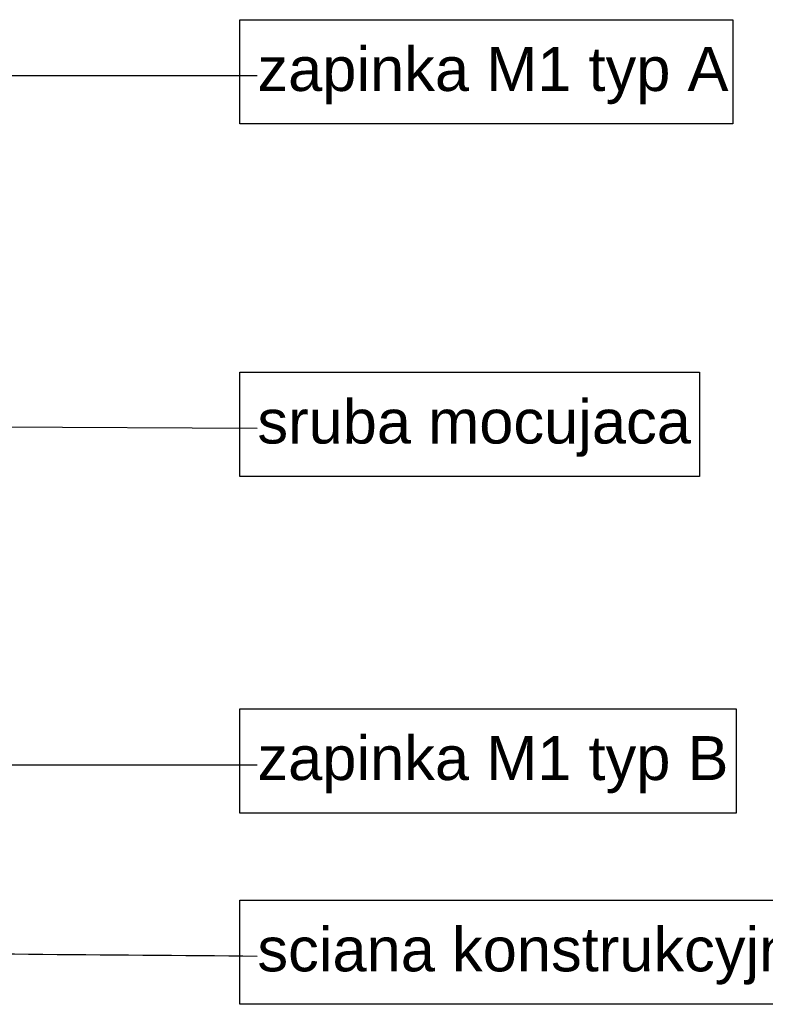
# Model space of a CAD drawing. Header units: millimetres. Extents: x -7814 to 55813, y 465 to 25965.
# Tile 73 of 112: x 52614 to 53123, y 8429 to 9101. Entities that reach past the tile are written whole.
import ezdxf

# ---------------------------------------------------------------- set-up
doc = ezdxf.new("R2010")
doc.units = ezdxf.units.MM
doc.layers.add('Annotation - Label5', color=161, linetype='Continuous', lineweight=25)
doc.styles.add('GENERATED_STYLE_1', font='arial.ttf')
doc.styles.get("Standard").update_dxf_attribs({"font": 'arial.ttf'})
doc.dimstyles.new('GENERATED_STYLE__19', dxfattribs={"dimtxt": 0.18, "dimasz": 91.2, "dimexe": 0.18, "dimexo": 0.0625, "dimgap": 0.09, "dimtad": 0, "dimtih": 1, "dimtoh": 1, "dimdec": 4, "dimzin": 0, "dimdsep": 46, "dimtxsty": 'Standard', "dimcen": 0.09, "dimadec": 0, "dimazin": 0, "dimtfac": 1, "dimtdec": 4, "dimtmove": 0, "dimatfit": 3, "dimldrblk": 'ARROWHEAD_5', "dimfxl": 0, "dimtolj": 1, "dimtzin": 0, "dimarcsym": 0})

# ---------------------------------------------------------------- blocks, each defined once
blk = doc.blocks.new('ARROWHEAD_5')
at = {"color": 0, "linetype": 'Continuous', "lineweight": 0}
blk.add_line((0, 0), (-1, 0), dxfattribs=at)
blk.add_solid([(-1, 0.2679), (0, 0), (-1, -0.2679), (-1, 0.2679)], dxfattribs=at)

msp = doc.modelspace()

# ---------------------------------------------------------------- linework, layer by layer
at = {"layer": 'Annotation - Label5', "linetype": 'Continuous', "flags": 128}
for points in [[(52764.2336930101, 9101.355858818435), (53100.6456930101, 9101.355858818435), (53100.6456930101, 9030.212858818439), (52764.2336930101, 9030.212858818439)], [(52764.2336930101, 8860.755531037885), (53077.87969301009, 8860.755531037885), (53077.87969301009, 8789.612531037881), (52764.2336930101, 8789.612531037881)], [(52764.2336930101, 8631.06481610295), (53102.83969301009, 8631.06481610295), (53102.83969301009, 8559.921816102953), (52764.2336930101, 8559.921816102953)], [(52764.2336930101, 8500.51007260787), (53168.6686930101, 8500.51007260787), (53168.6686930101, 8429.367072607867), (52764.2336930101, 8429.367072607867)]]:
    msp.add_lwpolyline(points, close=True, dxfattribs=at)

# ---------------------------------------------------------------- texts
at = {"layer": 'Annotation - Label5', "linetype": 'Continuous', "char_height": 30, "attachment_point": 4, "style": 'GENERATED_STYLE_1'}
for s, insert, width in [('{zapinka M1 typ A}', (52776.2336930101, 9063.17871596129), 491.6969798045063), ('{sruba mocujaca}', (52776.2336930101, 8822.578388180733), 478.2509912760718), ('{zapinka M1 typ B}', (52776.2336930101, 8592.887673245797), 430.0381120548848), ('{sciana konstrukcyjna}', (52776.2336930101, 8462.332929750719), 546.6350037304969)]:
    msp.add_mtext(s, dxfattribs=dict(at, insert=insert, width=width))

# ---------------------------------------------------------------- leaders
at = {"layer": 'Annotation - Label5', "linetype": 'Continuous', "annotation_type": 0, "has_hookline": 1, "hookline_direction": 0}
for points, text_width in [([(52167.28423831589, 8974.49052748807), (52285.31310088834, 9063.17871596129), (52776.1436930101, 9063.17871596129)], 320.7094133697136), ([(52291.87028032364, 8825.18403103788), (52776.1436930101, 8822.578388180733)], 292.7762619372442), ([(52137.28423813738, 8688.738268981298), (52218.3901578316, 8592.887673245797), (52776.1436930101, 8592.887673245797)], 318.4174624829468)]:
    msp.add_leader(points, dimstyle='GENERATED_STYLE__19', dxfattribs=dict(at, text_width=text_width))
at = {"layer": 'Annotation - Label5', "linetype": 'Continuous', "path_type": 1, "annotation_type": 0, "has_hookline": 1, "hookline_direction": 0, "text_width": 385.9481582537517}
msp.add_leader([(52464.15086942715, 8464.938572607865), (52776.1436930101, 8462.332929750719)], dimstyle='GENERATED_STYLE__19', dxfattribs=at)

doc.saveas('drawing.dxf')
